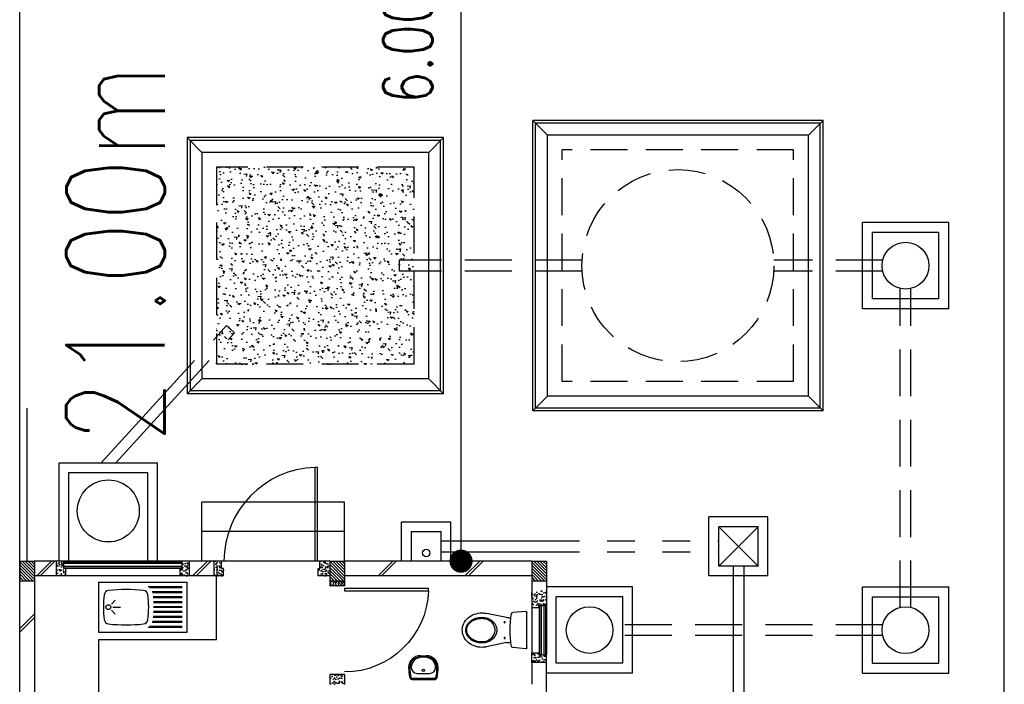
# Model space of a CAD drawing. Header units: millimetres. Extents: x 301 to 1479, y 491 to 1341.
# Tile 109 of 256: x 359.89 to 369.89, y 642.52 to 649.27. Entities that reach past the tile are written whole.
import ezdxf

# ---------------------------------------------------------------- set-up
doc = ezdxf.new("R2010")
doc.units = ezdxf.units.MM
doc.header["$LTSCALE"] = 1.5
doc.header["$MEASUREMENT"] = 0
for name, pattern in [('HIDDEN', [0.375, 0.25, -0.125]), ('HIDDEN2', [4.7625, 3.175, -1.5875]), ('PHANTOM2', [1.25, 0.625, -0.125, 0.125, -0.125, 0.125, -0.125])]:
    doc.linetypes.add(name, pattern=pattern)
for name, color, linetype in [('AP&SA', 254, 'HIDDEN'), ('Blk', 7, 'Continuous'), ('Block', 46, 'Continuous'), ('boundary', 3, 'Continuous'), ('Boundary Wall', 64, 'Continuous'), ('BWCN', 4, 'Continuous'), ('DIM', 6, 'Continuous'), ('DOOR', 3, 'Continuous'), ('Ele', 8, 'Continuous'), ('HATCH', 7, 'Continuous'), ('Hatch Aggregate', 252, 'Continuous'), ('Hatch Col. C1 GF Ext.', 84, 'Continuous'), ('Hatch Stub Col', 251, 'Continuous'), ('Kerb', 251, 'Continuous'), ('P. Grease Trap', 64, 'Continuous'), ('P. Septic tank', 2, 'Continuous'), ('P. Sewr Manhole', 49, 'Continuous'), ('PVC Pipe 110', 69, 'Continuous'), ('PVC RWP 75', 77, 'Continuous'), ('PVC Sewer Pipe 110', 24, 'Continuous'), ('SANIT', 8, 'Continuous'), ('TEXT', 7, 'Continuous'), ('WINDOW', 1, 'Continuous')]:
    doc.layers.add(name, color=color, linetype=linetype)
doc.styles.add('RS1', font='romans.shx', dxfattribs={"width": 0.75, "height": 0.5})
doc.styles.add('RS2', font='romans.shx', dxfattribs={"width": 0.75, "height": 1})
doc.dimstyles.new('Souillac5', dxfattribs={"dimscale": 0.5, "dimtxt": 0.5, "dimasz": 0.47, "dimexe": 0, "dimexo": 1, "dimgap": 0.5, "dimtad": 1, "dimzin": 0, "dimdsep": 46, "dimtxsty": 'RS1', "dimblk": 'DOT', "dimcen": 3, "dimse1": 1, "dimse2": 1, "dimclrd": 6, "dimclre": 6, "dimclrt": 7, "dimaunit": 1, "dimadec": 0, "dimazin": 0, "dimtfac": 1, "dimtofl": 0, "dimtmove": 1, "dimatfit": 3, "dimfxl": 1, "dimtolj": 1, "dimtzin": 0, "dimlwe": -1, "dimarcsym": 0})
pattern_1 = [(50, (422.03025, 162.062746), (0.071726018, -0.0062752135), [0.0075, -0.0825]), (355, (422.03025, 162.062746), (-0.013875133, 0.075219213), [0.006, -0.066]), (100.451444, (422.03623, 162.06222), (0.057850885, 0.068943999), [0.006374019, -0.070114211]), (46.1842, (422.03025, 162.08275), (0.106724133, -0.016551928), [0.01125, -0.12375]), (96.635635, (422.03914, 162.08137), (0.093466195, 0.09741186), [0.009561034, -0.105171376]), (351.184164, (422.03025, 162.08275), (0.093466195, 0.09741186), [0.009, -0.099]), (21, (422.04025, 162.077746), (0.059690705, -0.040261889), [0.0075, -0.0825]), (326, (422.04025, 162.077746), (0.024331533, 0.072515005), [0.006, -0.066]), (71.451445, (422.045225, 162.07439), (0.084022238, 0.032253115), [0.006374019, -0.070114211]), (37.5, (422.03025, 162.062746), (0.0012159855, 0.0332893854), [0, -0.0652, 0, -0.067, 0, -0.06625]), (7.5, (422.03025, 162.062746), (0.0263069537, 0.0394411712), [0, -0.0382, 0, -0.0637, 0, -0.02525]), (327.5, (422.00795, 162.062746), (0.0533822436, -0.0022554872), [0, -0.025, 0, -0.078, 0, -0.1035]), (317.5, (421.99795, 162.062746), (0.058318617, 0.010010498), [0, -0.0325, 0, -0.0518, 0, -0.0735])]
pattern_2 = [(315, (443.186696, 157.028336), (0.0154679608, 0.0154679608), [])]
pattern_3 = [(50, (418.371455, 162.212746), (0.071726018, -0.0062752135), [0.0075, -0.0825]), (355, (418.371455, 162.212746), (-0.013875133, 0.075219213), [0.006, -0.066]), (100.451444, (418.37743, 162.21222), (0.057850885, 0.068943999), [0.006374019, -0.070114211]), (46.1842, (418.371455, 162.23275), (0.106724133, -0.016551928), [0.01125, -0.12375]), (96.635635, (418.38035, 162.23137), (0.093466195, 0.09741186), [0.009561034, -0.105171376]), (351.184164, (418.37146, 162.23275), (0.093466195, 0.09741186), [0.009, -0.099]), (21, (418.381455, 162.227746), (0.059690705, -0.040261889), [0.0075, -0.0825]), (326, (418.381455, 162.227746), (0.024331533, 0.072515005), [0.006, -0.066]), (71.451445, (418.38643, 162.22439), (0.084022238, 0.032253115), [0.006374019, -0.070114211]), (37.5, (418.371455, 162.212746), (0.0012159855, 0.0332893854), [0, -0.0652, 0, -0.067, 0, -0.06625]), (7.5, (418.371455, 162.212746), (0.0263069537, 0.0394411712), [0, -0.0382, 0, -0.0637, 0, -0.02525]), (327.5, (418.349155, 162.212746), (0.0533822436, -0.0022554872), [0, -0.025, 0, -0.078, 0, -0.1035]), (317.5, (418.339155, 162.212746), (0.058318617, 0.010010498), [0, -0.0325, 0, -0.0518, 0, -0.0735])]

# ---------------------------------------------------------------- blocks, each defined once
blk = doc.blocks.new('SSBSD90')
at = {"layer": 'Ele'}
for p, q in [((-900, 510), (0, 510)), ((-900, 510), (-900, 0)), ((0, 0), (0, 510)), ((-50, 460), (-395, 460)), ((-50, 450), (-382, 450)), ((-50, 410), (-355, 410)), ((-50, 400), (-352, 400)), ((-768, 287), (-729, 326)), ((-50, 360), (-346, 360)), ((-50, 350), (-345, 350)), ((-50, 310), (-342, 310)), ((-50, 300), (-341, 300)), ((-768, 223), (-729, 184)), ((-755, 255), (-675, 255)), ((-50, 200), (-342, 200)), ((-50, 210), (-341, 210)), ((-50, 260), (-340, 260)), ((-50, 250), (-340, 250)), ((-50, 100), (-355, 100)), ((-50, 110), (-352, 110)), ((-50, 150), (-346, 150)), ((-50, 160), (-345, 160)), ((-900, 0), (0, 0)), ((-50, 50), (-395, 50)), ((-50, 60), (-382, 60))]:
    blk.add_line(p, q, dxfattribs=at)
blk.add_circle((-800, 255), 25, dxfattribs=at)
for centre, radius, start, end in [((-792, 375), 50, 96.577, 172.0164), ((-620, -1113), 1548, 83.423, 96.577), ((-448, 375), 50, 7.9836, 83.423), ((65, 255), 915, 172.0164, 187.9836), ((-1305, 255), 915, 352.0164, 7.9836), ((-792, 135), 50, 187.9836, 263.423), ((-448, 135), 50, 276.577, 352.0164), ((-620, 1623), 1548, 263.423, 276.577)]:
    blk.add_arc(centre, radius, start, end, dxfattribs=at)
blk = doc.blocks.new('WC')
at = {"layer": 'SANIT'}
for p, q in [((-179, 0), (179, 0)), ((-189, -11), (-178, -142)), ((189, -11), (178, -142)), ((-125, -185), (-125, -161)), ((125, -185), (125, -161)), ((-127, -205), (-170, -408)), ((127, -205), (170, -408))]:
    blk.add_line(p, q, dxfattribs=at)
for points in [[(130, -455, 0.08638), (120, -397, 0.09262), (92, -349, 0.10308), (49, -316, 0.11192), (0, -305, 0.11192), (-49, -316, 0.10308), (-92, -349, 0.09262), (-120, -397, 0.08638), (-130, -455, 0.08638)], [(120, -455, 0.09155), (111, -405, 0.09534), (85, -363, 0.10124), (45, -335, 0.10584), (0, -325, 0.10584), (-45, -335, 0.10124), (-85, -363, 0.09534), (-111, -405, 0.09155), (-120, -455, 0.09155)], [(-175, -455, 0.08715), (-161, -533, 0.09305), (-124, -596, 0.10282), (-66, -640, 0.11099), (0, -655, 0.11099), (66, -640, 0.10282), (124, -596, 0.09305), (161, -533, 0.08715), (175, -455, 0.05222), (170, -408, 0.09305)], [(-170, -408, 0.05222), (-175, -455, 0.08715)], [(-130, -455, 0.07903), (-120, -520, 0.08819), (-92, -572, 0.10525), (-48, -608, 0.1216), (0, -620, 0.1216), (48, -608, 0.10525), (92, -572, 0.08819), (120, -520, 0.07903), (130, -455, 0.07903)], [(-120, -455, 0.07774), (-110, -516, 0.08734), (-85, -565, 0.10557), (-44, -599, 0.12344), (0, -610, 0.12344), (44, -599, 0.10557), (85, -565, 0.08734), (110, -516, 0.07774), (120, -455, 0.07774)]]:
    blk.add_lwpolyline(points, format="xyb", dxfattribs=at)
for centre in [(-80, -225), (80, -225)]:
    blk.add_circle(centre, 6, dxfattribs=at)
for centre, radius, start, end in [((-179, -10), 10, 90, 185.0425), ((179, -10), 10, 354.9575, 90), ((-163, -140), 15, 185.0425, 259.608), ((0, 746), 916, 259.608, 280.392), ((-225, -185), 100, 348.0437, 0), ((225, -185), 100, 180, 191.9563), ((163, -140), 15, 280.392, 354.9575)]:
    blk.add_arc(centre, radius, start, end, dxfattribs=at)
blk = doc.blocks.new('Wh1')
at = {"layer": 'SANIT'}
for p, q in [((197, 0), (-197, 0)), ((197, -20), (-197, -20)), ((105, -100), (-105, -100)), ((-205, -200), (-205, -217)), ((205, -200), (205, -217)), ((50, -380), (-50, -380)), ((50, -400), (-50, -400)), ((-30, -373), (30, -373))]:
    blk.add_line(p, q, dxfattribs=at)
blk.add_circle((0, -154), 20, dxfattribs=at)
for centre, radius, start, end in [((0, -200), 250, 180, 180), ((0, -200), 250, 0, 0), ((-197, -35), 35, 90, 167.7776), ((197, -35), 35, 12.2224, 90), ((567, -201), 817, 167.7776, 179.9598), ((567, -201), 797, 167.7776, 179.9598), ((-197, -35), 15, 90, 167.7776), ((-105, -200), 100, 90, 180), ((105, -200), 100, 0, 90), ((197, -35), 15, 12.2224, 90), ((-567, -201), 797, 0.0402, 12.2224), ((-567, -201), 817, 0.0402, 12.2224), ((-50, -200), 200, 180, 270), ((-50, -200), 180, 180, 270), ((-30, -197), 176, 186.7076, 270.013), ((30, -197), 176, 269.987, 353.2924), ((50, -200), 180, 270, 0), ((50, -200), 200, 270, 0)]:
    blk.add_arc(centre, radius, start, end, dxfattribs=at)
blk = doc.blocks.new('Dr900')
at = {"layer": 'DOOR'}
for p, q in [((-50, 0), (-50, 850)), ((-25, 850), (-50, 850)), ((-25, 0), (-25, 850)), ((-25, 0), (-50, 0))]:
    blk.add_line(p, q, dxfattribs=at)
blk.add_arc((-24, 0), 851, 91.728, 179.9822, dxfattribs=at)
blk = doc.blocks.new('Dr1000')
at = {"layer": 'DOOR'}
for p, q in [((-50, 0), (-50, 950)), ((-25, 950), (-50, 950)), ((-25, 0), (-25, 950)), ((-25, 0), (-50, 0))]:
    blk.add_line(p, q, dxfattribs=at)
blk.add_arc((-24, 0), 951, 91.542, 179.9858, dxfattribs=at)
blk = doc.blocks.new('SSSU-D1')
at = {"layer": 'Hatch Aggregate'}
h = blk.add_hatch(dxfattribs=at)
h.set_pattern_fill('AR-CONC', color=256, scale=0.03, angle=90)
h.set_pattern_definition([(140, (33579.427, -774173.30486), (0.018825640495, 0.21517805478), [0.0225, -0.2475]), (85, (33579.427, -774173.30486), (-0.22565764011, -0.041625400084), [0.018, -0.198]), (190.45144446, (33579.42857, -774173.28693), (-0.20683199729, 0.17355265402), [0.0191220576, -0.2103426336]), (136.1842, (33579.367, -774173.30486), (0.04965578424, 0.3201723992), [0.03375, -0.37125]), (186.63563549, (33579.37114, -774173.27818), (-0.29223558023, 0.2803985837), [0.0286831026, -0.315514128]), (81.18416399, (33579.367, -774173.30486), (-0.29223558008, 0.28039858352), [0.027, -0.2970000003]), (111, (33579.382, -774173.27486), (0.1207856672, 0.179072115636), [0.0225, -0.2475]), (56, (33579.382, -774173.27486), (-0.217545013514, 0.072994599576), [0.018, -0.198]), (161.45144474, (33579.39207, -774173.25994), (-0.09675934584, 0.25206671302), [0.019122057, -0.2103426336]), (127.5, (33579.427, -774173.304864), (-0.0998681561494, 0.003647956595), [0, -0.1956, 0, -0.201, 0, -0.19875]), (97.5, (33579.427, -774173.30486), (-0.118323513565, 0.078920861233), [0, -0.1146, 0, -0.1911, 0, -0.07575]), (57.5, (33579.427, -774173.371764), (0.00676646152, 0.160146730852), [0, -0.075, 0, -0.234, 0, -0.3105]), (47.5, (33579.427, -774173.40176), (-0.0300314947, 0.174955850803), [0, -0.0975, 0, -0.1554, 0, -0.2205])])
h.paths.add_polyline_path([(8.45, 11.8), (10.455, 11.8), (10.455, 9.8), (8.45, 9.8)])
at = {"layer": 'Hatch Col. C1 GF Ext.'}
h = blk.add_hatch(dxfattribs=at)
h.set_pattern_fill('ANSI31', color=256, scale=0.175, angle=-90)
h.set_pattern_definition(pattern_2)
h.paths.add_polyline_path([(6.6, 7.6), (6.45, 7.6), (6.45, 7.8), (6.6, 7.8)])
h = blk.add_hatch(dxfattribs=at)
h.set_pattern_fill('ANSI31', color=256, scale=0.175, angle=-90)
h.set_pattern_definition(pattern_2)
h.paths.add_polyline_path([(9.75, 7.6), (9.6, 7.6), (9.6, 7.8), (9.75, 7.8)])
h = blk.add_hatch(dxfattribs=at)
h.set_pattern_fill('ANSI31', color=256, scale=0.175, angle=-90)
h.set_pattern_definition(pattern_2)
h.paths.add_polyline_path([(11.8, 7.6), (11.65, 7.6), (11.65, 7.8), (11.8, 7.8)])
at = {"layer": 'Hatch Stub Col', "linetype": 'ByBlock'}
h = blk.add_hatch(dxfattribs=at)
h.set_pattern_fill('AR-CONC', color=256, scale=0.01, angle=720)
h.set_pattern_definition(pattern_3)
h.paths.add_polyline_path([(6.825, 7.8), (6.9, 7.8), (6.9, 7.725), (6.92, 7.725), (6.92, 7.65), (6.825, 7.65)])
h = blk.add_hatch(dxfattribs=at)
h.set_pattern_fill('AR-CONC', color=256, scale=0.01, angle=720)
h.set_pattern_definition(pattern_3)
h.paths.add_polyline_path([(8.08, 7.725), (8.1, 7.725), (8.1, 7.8), (8.175, 7.8), (8.175, 7.65), (8.08, 7.65)])
h = blk.add_hatch(dxfattribs=at)
h.set_pattern_fill('AR-CONC', color=256, scale=0.01, angle=720)
h.set_pattern_definition([(50, (418.421455, 162.212746), (0.071726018, -0.0062752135), [0.0075, -0.0825]), (355, (418.421455, 162.212746), (-0.013875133, 0.075219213), [0.006, -0.066]), (100.451444, (418.42743, 162.21222), (0.057850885, 0.068943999), [0.006374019, -0.070114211]), (46.1842, (418.421455, 162.23275), (0.106724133, -0.016551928), [0.01125, -0.12375]), (96.635635, (418.43035, 162.23137), (0.093466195, 0.09741186), [0.009561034, -0.105171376]), (351.184164, (418.42146, 162.23275), (0.093466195, 0.09741186), [0.009, -0.099]), (21, (418.431455, 162.227746), (0.059690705, -0.040261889), [0.0075, -0.0825]), (326, (418.431455, 162.227746), (0.024331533, 0.072515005), [0.006, -0.066]), (71.451445, (418.43643, 162.22439), (0.084022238, 0.032253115), [0.006374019, -0.070114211]), (37.5, (418.421455, 162.212746), (0.0012159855, 0.0332893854), [0, -0.0652, 0, -0.067, 0, -0.06625]), (7.5, (418.421455, 162.212746), (0.0263069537, 0.0394411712), [0, -0.0382, 0, -0.0637, 0, -0.02525]), (327.5, (418.399155, 162.212746), (0.0533822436, -0.0022554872), [0, -0.025, 0, -0.078, 0, -0.1035]), (317.5, (418.389155, 162.212746), (0.058318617, 0.010010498), [0, -0.0325, 0, -0.0518, 0, -0.0735])])
h.paths.add_polyline_path([(8.425, 7.8), (8.5, 7.8), (8.5, 7.725), (8.52, 7.725), (8.52, 7.65), (8.425, 7.65)])
h = blk.add_hatch(dxfattribs=at)
h.set_pattern_fill('AR-CONC', color=256, scale=0.01, angle=720)
h.set_pattern_definition([(50, (422.03025, 162.212746), (0.071726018, -0.0062752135), [0.0075, -0.0825]), (355, (422.03025, 162.212746), (-0.013875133, 0.075219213), [0.006, -0.066]), (100.451444, (422.03623, 162.21222), (0.057850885, 0.068943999), [0.006374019, -0.070114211]), (46.1842, (422.03025, 162.23275), (0.106724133, -0.016551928), [0.01125, -0.12375]), (96.635635, (422.03914, 162.23137), (0.093466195, 0.09741186), [0.009561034, -0.105171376]), (351.184164, (422.03025, 162.23275), (0.093466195, 0.09741186), [0.009, -0.099]), (21, (422.04025, 162.227746), (0.059690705, -0.040261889), [0.0075, -0.0825]), (326, (422.04025, 162.227746), (0.024331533, 0.072515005), [0.006, -0.066]), (71.451445, (422.045225, 162.22439), (0.084022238, 0.032253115), [0.006374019, -0.070114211]), (37.5, (422.03025, 162.212746), (0.0012159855, 0.0332893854), [0, -0.0652, 0, -0.067, 0, -0.06625]), (7.5, (422.03025, 162.212746), (0.0263069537, 0.0394411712), [0, -0.0382, 0, -0.0637, 0, -0.02525]), (327.5, (422.00795, 162.212746), (0.0533822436, -0.0022554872), [0, -0.025, 0, -0.078, 0, -0.1035]), (317.5, (421.99795, 162.212746), (0.058318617, 0.010010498), [0, -0.0325, 0, -0.0518, 0, -0.0735])])
h.paths.add_polyline_path([(9.5, 7.8), (9.6, 7.8), (9.6, 7.65), (9.48, 7.65), (9.48, 7.725), (9.5, 7.725)])
h = blk.add_hatch(dxfattribs=at)
h.set_pattern_fill('AR-CONC', color=256, scale=0.005, angle=720)
h.set_pattern_definition([(50, (422.03025, 162.212746), (0.0358630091, -0.0031376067), [0.00375, -0.04125]), (355, (422.03025, 162.212746), (-0.0069375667, 0.0376096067), [0.003, -0.033]), (100.4514445, (422.03324, 162.212485), (0.0289254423, 0.0344719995), [0.0031870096, -0.0350571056]), (46.1842, (422.03025, 162.222746), (0.0533620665, -0.008275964), [0.005625, -0.061875]), (96.635635, (422.0347, 162.222056), (0.046733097, 0.04870593), [0.004780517, -0.052585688]), (351.184164, (422.03025, 162.222746), (0.046733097, 0.04870593), [0.0045, -0.0495]), (21, (422.03525, 162.220246), (0.0298453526, -0.0201309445), [0.00375, -0.04125]), (326, (422.03525, 162.220246), (0.0121657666, 0.0362575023), [0.003, -0.033]), (71.451445, (422.037738, 162.21857), (0.0420111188, 0.0161265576), [0.0031870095, -0.0350571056]), (37.5, (422.030251, 162.212746), (0.00060799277, 0.0166446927), [0, -0.0326, 0, -0.0335, 0, -0.033125]), (7.5, (422.03025, 162.212746), (0.0131534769, 0.0197205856), [0, -0.0191, 0, -0.03185, 0, -0.012625]), (327.5, (422.019101, 162.212746), (0.0266911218, -0.0011277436), [0, -0.0125, 0, -0.039, 0, -0.05175]), (317.5, (422.0141, 162.212746), (0.0291593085, 0.0050052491), [0, -0.01625, 0, -0.0259, 0, -0.03675])])
h.paths.add_polyline_path([(9.6, 7.55), (9.6, 7.6), (9.75, 7.6), (9.75, 7.55)])
h = blk.add_hatch(dxfattribs=at)
h.set_pattern_fill('AR-CONC', color=256, scale=0.01, angle=720)
h.set_pattern_definition(pattern_1)
h.paths.add_polyline_path([(11.725, 7.35), (11.725, 7.33), (11.65, 7.33), (11.65, 7.5), (11.8, 7.5), (11.8, 7.35)])
h = blk.add_hatch(dxfattribs=at)
h.set_pattern_fill('AR-CONC', color=256, scale=0.01, angle=720)
h.set_pattern_definition(pattern_1)
h.paths.add_polyline_path([(11.65, 6.775), (11.65, 6.87), (11.725, 6.87), (11.725, 6.85), (11.8, 6.85), (11.8, 6.775)])
h = blk.add_hatch(dxfattribs=at)
h.set_pattern_fill('AR-CONC', color=256, scale=0.01, angle=720)
h.set_pattern_definition([(50, (418.271455, 162.012746), (0.071726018, -0.0062752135), [0.0075, -0.0825]), (355, (418.271455, 162.012746), (-0.013875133, 0.075219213), [0.006, -0.066]), (100.451444, (418.27743, 162.01222), (0.057850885, 0.068943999), [0.006374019, -0.070114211]), (46.1842, (418.271455, 162.03275), (0.106724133, -0.016551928), [0.01125, -0.12375]), (96.635635, (418.28035, 162.03137), (0.093466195, 0.09741186), [0.009561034, -0.105171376]), (351.184164, (418.27146, 162.03275), (0.093466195, 0.09741186), [0.009, -0.099]), (21, (418.281455, 162.027746), (0.059690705, -0.040261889), [0.0075, -0.0825]), (326, (418.281455, 162.027746), (0.024331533, 0.072515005), [0.006, -0.066]), (71.451445, (418.28643, 162.02439), (0.084022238, 0.032253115), [0.006374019, -0.070114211]), (37.5, (418.271455, 162.012746), (0.0012159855, 0.0332893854), [0, -0.0652, 0, -0.067, 0, -0.06625]), (7.5, (418.271455, 162.012746), (0.0263069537, 0.0394411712), [0, -0.0382, 0, -0.0637, 0, -0.02525]), (327.5, (418.249155, 162.012746), (0.0533822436, -0.0022554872), [0, -0.025, 0, -0.078, 0, -0.1035]), (317.5, (418.239155, 162.012746), (0.058318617, 0.010010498), [0, -0.0325, 0, -0.0518, 0, -0.0735])])
h.paths.add_polyline_path([(9.6, 6.65), (9.6, 6.55), (9.75, 6.55), (9.75, 6.65)])
at = {"layer": 'AP&SA', "linetype": 'HIDDEN'}
for p, q in [((14.31, 11.975), (11.96, 11.975)), ((11.96, 9.625), (11.96, 11.975)), ((14.31, 9.625), (14.31, 11.975)), ((10.455, 11.8), (8.45, 11.8)), ((8.45, 11.8), (8.45, 9.8)), ((10.455, 9.8), (10.455, 11.8)), ((10.455, 9.8), (8.45, 9.8)), ((14.31, 9.625), (11.96, 9.625))]:
    blk.add_line(p, q, dxfattribs=at)
at = {"layer": 'Block', "linetype": 'ByBlock'}
for p, q in [((6.825, 7.8), (6.6, 7.8)), ((8.425, 7.8), (8.175, 7.8)), ((11.65, 7.8), (9.75, 7.8)), ((6.825, 7.65), (6.6, 7.65)), ((6.6, 7.6), (6.6, 3.3)), ((8.425, 7.65), (8.175, 7.65)), ((11.65, 7.65), (9.75, 7.65)), ((11.65, 6.775), (11.65, 6.55)), ((11.8, 6.175), (11.8, 6.775))]:
    blk.add_line(p, q, dxfattribs=at)
at = {"layer": 'Boundary Wall', "linetype": 'ByBlock'}
blk.add_line((6.525, 7.8), (6.525, 9.355), dxfattribs=at)
at = {"layer": 'BWCN'}
for p, q in [((6.45, 7.8), (6.6, 7.8)), ((6.45, 7.8), (6.45, 7.6)), ((6.6, 7.8), (6.6, 7.6)), ((6.825, 7.65), (6.825, 7.8)), ((6.9, 7.8), (6.825, 7.8)), ((6.9, 7.725), (6.9, 7.8)), ((8.1, 7.725), (8.1, 7.8)), ((8.175, 7.8), (8.1, 7.8)), ((8.175, 7.65), (8.175, 7.8)), ((8.5, 7.8), (8.425, 7.8)), ((8.425, 7.65), (8.425, 7.8)), ((8.5, 7.725), (8.5, 7.8)), ((9.6, 7.8), (9.5, 7.8)), ((9.5, 7.725), (9.5, 7.8)), ((9.6, 7.8), (9.75, 7.8)), ((9.6, 7.8), (9.6, 7.6)), ((9.75, 7.8), (9.75, 7.6)), ((11.65, 7.8), (11.8, 7.8)), ((11.65, 7.8), (11.65, 7.6)), ((11.8, 7.8), (11.8, 7.6)), ((6.92, 7.725), (6.9, 7.725)), ((6.92, 7.65), (6.92, 7.725)), ((8.08, 7.65), (8.08, 7.725)), ((8.08, 7.725), (8.1, 7.725)), ((8.52, 7.725), (8.5, 7.725)), ((8.52, 7.65), (8.52, 7.725)), ((9.48, 7.65), (9.48, 7.725)), ((9.48, 7.725), (9.5, 7.725)), ((6.45, 7.6), (6.6, 7.6)), ((6.92, 7.65), (6.825, 7.65)), ((8.175, 7.65), (8.08, 7.65)), ((8.52, 7.65), (8.425, 7.65)), ((9.6, 7.65), (9.48, 7.65)), ((9.6, 7.6), (9.75, 7.6)), ((9.6, 7.6), (9.6, 7.55)), ((9.75, 7.6), (9.75, 7.55)), ((11.65, 7.6), (11.8, 7.6)), ((11.65, 7.6), (11.65, 7.33)), ((11.8, 7.6), (11.8, 7.35)), ((9.75, 7.55), (9.6, 7.55)), ((11.65, 7.33), (11.725, 7.33)), ((11.725, 7.35), (11.8, 7.35)), ((11.725, 7.33), (11.725, 7.35)), ((11.65, 6.775), (11.65, 6.87)), ((11.65, 6.87), (11.725, 6.87)), ((11.725, 6.87), (11.725, 6.85)), ((11.725, 6.85), (11.8, 6.85)), ((11.8, 6.775), (11.8, 6.85)), ((11.65, 6.775), (11.8, 6.775)), ((9.75, 6.65), (9.6, 6.65)), ((9.6, 6.65), (9.6, 6.55)), ((9.75, 6.65), (9.75, 6.55))]:
    blk.add_line(p, q, dxfattribs=at)
at = {"layer": 'Ele'}
for p, q in [((9.75, 8.4), (8.3, 8.4)), ((8.3, 7.8), (8.3, 8.4)), ((9.75, 7.8), (9.75, 8.4)), ((9.75, 8.1), (8.3, 8.1)), ((8.1, 7.8), (6.9, 7.8)), ((9.5, 7.8), (8.5, 7.8)), ((8.1, 7.79), (6.9, 7.79)), ((8.1, 7.73), (6.9, 7.73)), ((8.08, 7.725), (6.92, 7.725)), ((8.08, 7.65), (6.92, 7.65)), ((8.45, 7), (8.45, 7.65)), ((11.65, 7.33), (11.65, 6.87)), ((11.725, 7.33), (11.725, 6.87)), ((11.73, 7.35), (11.73, 6.85)), ((11.79, 7.35), (11.79, 6.85)), ((11.8, 7.35), (11.8, 6.85)), ((7.25, 7), (7.25, 5.8)), ((8.45, 7), (7.25, 7))]:
    blk.add_line(p, q, dxfattribs=at)
at = {"layer": 'HATCH'}
for p, q in [((6.773, 7.8), (6.623, 7.65)), ((6.808, 7.8), (6.658, 7.65)), ((8.356, 7.8), (8.206, 7.65)), ((8.391, 7.8), (8.241, 7.65)), ((10.24, 7.8), (10.09, 7.65)), ((10.275, 7.8), (10.125, 7.65)), ((11.122, 7.8), (10.972, 7.65)), ((11.158, 7.8), (11.008, 7.65)), ((6.45, 7.115), (6.6, 7.265)), ((6.45, 7.079), (6.6, 7.229))]:
    blk.add_line(p, q, dxfattribs=at)
at = {"layer": 'Kerb'}
for p, q in [((14.61, 12.275), (11.66, 12.275)), ((11.66, 9.325), (11.66, 12.275)), ((11.66, 12.275), (11.81, 12.125)), ((14.58, 12.245), (11.69, 12.245)), ((11.69, 9.355), (11.69, 12.245)), ((14.61, 12.275), (14.46, 12.125)), ((14.58, 9.355), (14.58, 12.245)), ((14.61, 9.325), (14.61, 12.275)), ((8.15, 12.1), (8.15, 9.5)), ((10.755, 12.1), (8.15, 12.1)), ((8.3, 11.95), (8.15, 12.1)), ((10.605, 11.95), (10.755, 12.1)), ((10.755, 9.5), (10.755, 12.1)), ((14.46, 12.125), (11.81, 12.125)), ((11.81, 9.475), (11.81, 12.125)), ((14.46, 9.475), (14.46, 12.125)), ((8.18, 12.07), (8.18, 9.53)), ((10.725, 12.07), (8.18, 12.07)), ((10.725, 9.53), (10.725, 12.07)), ((10.605, 11.95), (8.3, 11.95)), ((8.3, 11.95), (8.3, 9.65)), ((10.605, 9.65), (10.605, 11.95)), ((15.885, 11.238), (15.01, 11.238)), ((15.01, 10.363), (15.01, 11.238)), ((15.885, 10.363), (15.885, 11.238)), ((15.785, 11.138), (15.11, 11.138)), ((15.11, 10.463), (15.11, 11.138)), ((15.785, 10.463), (15.785, 11.138)), ((15.785, 10.463), (15.11, 10.463)), ((15.885, 10.363), (15.01, 10.363)), ((8.3, 9.65), (8.15, 9.5)), ((10.605, 9.65), (8.3, 9.65)), ((10.605, 9.65), (10.755, 9.5)), ((10.755, 9.5), (8.15, 9.5)), ((10.725, 9.53), (8.18, 9.53)), ((11.66, 9.325), (11.81, 9.475)), ((14.46, 9.475), (11.81, 9.475)), ((14.61, 9.325), (14.46, 9.475)), ((14.61, 9.325), (11.66, 9.325)), ((14.58, 9.355), (11.69, 9.355)), ((6.85, 7.8), (6.85, 8.8)), ((6.85, 8.8), (7.85, 8.8)), ((7.85, 7.8), (7.85, 8.8)), ((6.95, 7.8), (6.95, 8.7)), ((6.95, 8.7), (7.75, 8.7)), ((7.75, 7.8), (7.75, 8.7)), ((10.329, 8.2), (10.829, 8.2)), ((10.329, 7.8), (10.329, 8.2)), ((10.829, 7.8), (10.829, 8.2)), ((14.05, 8.25), (13.45, 8.25)), ((13.45, 7.65), (13.45, 8.25)), ((14.05, 7.65), (14.05, 8.25)), ((10.429, 8.1), (10.729, 8.1)), ((10.429, 7.8), (10.429, 8.1)), ((10.729, 7.8), (10.729, 8.1)), ((13.55, 7.75), (13.55, 8.15)), ((13.95, 8.15), (13.55, 8.15)), ((13.95, 8.15), (13.55, 7.75)), ((13.95, 7.75), (13.55, 8.15)), ((13.95, 7.75), (13.95, 8.15)), ((13.95, 7.75), (13.55, 7.75)), ((14.05, 7.65), (13.45, 7.65)), ((12.675, 7.538), (11.8, 7.538)), ((12.675, 6.663), (12.675, 7.538)), ((15.01, 7.538), (15.885, 7.538)), ((15.01, 6.663), (15.01, 7.538)), ((15.885, 6.663), (15.885, 7.538)), ((12.575, 7.438), (11.9, 7.438)), ((11.9, 6.763), (11.9, 7.438)), ((12.575, 6.763), (12.575, 7.438)), ((15.11, 7.438), (15.785, 7.438)), ((15.11, 6.763), (15.11, 7.438)), ((15.785, 6.763), (15.785, 7.438)), ((12.575, 6.763), (11.9, 6.763)), ((15.11, 6.763), (15.785, 6.763)), ((12.675, 6.663), (11.8, 6.663)), ((15.01, 6.663), (15.885, 6.663))]:
    blk.add_line(p, q, dxfattribs=at)
at = {"layer": 'P. Grease Trap'}
blk.add_circle((7.35, 8.31), 0.315, dxfattribs=at)
at = {"layer": 'P. Septic tank', "linetype": 'HIDDEN'}
blk.add_circle((13.135, 10.8), 0.975, dxfattribs=at)
at = {"layer": 'P. Sewr Manhole'}
for centre, radius in [((15.447, 10.8), 0.238), ((12.238, 7.1), 0.237), ((15.447, 7.1), 0.238)]:
    blk.add_circle(centre, radius, dxfattribs=at)
at = {"layer": 'PVC Pipe 110', "linetype": 'PHANTOM2', "ltscale": 1.5}
for p, q in [((7.278, 8.8), (8.551, 10.192)), ((7.427, 8.8), (8.632, 10.118)), ((10.729, 8.005), (13.55, 8.005)), ((10.729, 7.895), (13.55, 7.895)), ((13.695, 7.75), (13.695, 6.05)), ((13.805, 7.75), (13.805, 6.05))]:
    blk.add_line(p, q, dxfattribs=at)
at = {"layer": 'PVC Pipe 110', "linetype": 'PHANTOM2', "ltscale": 2}
blk.add_line((8.551, 10.192), (8.632, 10.118), dxfattribs=at)
at = {"layer": 'PVC RWP 75'}
blk.add_circle((10.579, 7.883), 0.0375, dxfattribs=at)
at = {"layer": 'PVC Sewer Pipe 110', "linetype": 'HIDDEN2'}
blk.add_line((10.305, 10.855), (10.305, 10.745), dxfattribs=at)
at = {"layer": 'PVC Sewer Pipe 110', "linetype": 'HIDDEN2', "ltscale": 0.1}
for p, q in [((12.162, 10.855), (10.305, 10.855)), ((15.216, 10.855), (14.108, 10.855)), ((12.162, 10.745), (10.305, 10.745)), ((15.216, 10.745), (14.108, 10.745)), ((15.392, 7.331), (15.392, 10.569)), ((15.502, 7.331), (15.502, 10.569)), ((15.216, 7.155), (12.469, 7.155)), ((15.216, 7.045), (12.469, 7.045))]:
    blk.add_line(p, q, dxfattribs=at)
at = {"layer": 'WINDOW'}
for p, q in [((8.1, 7.775), (6.9, 7.775)), ((8.1, 7.745), (6.9, 7.745))]:
    blk.add_line(p, q, dxfattribs=at)
at = {"layer": 'WINDOW', "linetype": 'HIDDEN2', "ltscale": 0.5}
for p, q in [((11.745, 7.35), (11.745, 6.85)), ((11.775, 7.35), (11.775, 6.85))]:
    blk.add_line(p, q, dxfattribs=at)
at = {"layer": 'DOOR', "xscale": 0.001, "yscale": 0.001, "zscale": 0.001}
blk.add_blockref('Dr1000', (9.5, 7.8), dxfattribs=at)
at = {"layer": 'DOOR', "xscale": -0.001, "yscale": 0.001, "zscale": 0.001, "rotation": 270}
blk.add_blockref('Dr900', (9.75, 7.55), dxfattribs=at)
at = {"layer": 'SANIT', "xscale": -0.001, "yscale": 0.001, "zscale": 0.001, "rotation": 270.0000000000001}
blk.add_blockref('WC', (11.6, 7.1), dxfattribs=at)
at = {"layer": 'WINDOW', "linetype": 'ByBlock', "xscale": 0.001, "yscale": 0.001, "zscale": 0.001}
blk.add_blockref('SSBSD90', (8.15, 7.078), dxfattribs=at)
at = {"layer": 'WINDOW', "linetype": 'ByBlock', "xscale": 0.0006, "yscale": 0.0006, "zscale": 0.0006, "rotation": 180}
blk.add_blockref('Wh1', (10.55, 6.6), dxfattribs=at)
blk = doc.blocks.new('_DOT')
at = {"color": 0, "linetype": 'ByBlock'}
blk.add_line((-0.5, 0), (-1, 0), dxfattribs=at)
at = {"color": 0, "linetype": 'ByBlock', "const_width": 0.5}
blk.add_lwpolyline([(-0.25, 0, 1), (0.25, 0, 1)], format="xyb", close=True, dxfattribs=at)
blk = doc.blocks.new('*D133')
at = {"layer": 'DEFPOINTS', "color": 0, "transparency": 16777216}
for p in [(364.37, 649.769), (364.37, 649.769), (364.37, 643.769)]:
    blk.add_point(p, dxfattribs=at)
at = {"layer": 'DIM', "color": 6, "lineweight": -2, "transparency": 16777216}
blk.add_line((364.37, 644.004), (364.37, 649.534), dxfattribs=at)
at = {"layer": 'DIM', "color": 6, "lineweight": -2, "transparency": 16777216, "xscale": 0.235, "yscale": 0.235, "zscale": 0.235}
for p, rotation in [((364.37, 649.769), 90), ((364.37, 643.769), 270)]:
    blk.add_blockref('_DOT', p, dxfattribs=dict(at, rotation=rotation))
at = {"layer": 'DIM', "color": 7, "transparency": 16777216, "insert": (363.829, 648.978), "char_height": 0.5, "attachment_point": 5, "rotation": 90, "style": 'RS1'}
blk.add_mtext('\\A1;6.00', dxfattribs=at)

msp = doc.modelspace()

# ---------------------------------------------------------------- linework, layer by layer
at = {"layer": 'boundary'}
for p, q in [((359.8876, 628.769), (359.8876, 670.769)), ((369.8876, 628.769), (369.8876, 670.769))]:
    msp.add_line(p, q, dxfattribs=at)

# ---------------------------------------------------------------- block references
at = {"layer": 'Blk'}
msp.add_blockref('SSSU-D1', (353.4376, 635.969), dxfattribs=at)

# ---------------------------------------------------------------- texts
at = {"layer": 'TEXT', "style": 'RS2', "width": 0.75}
msp.add_text('21.00m', height=1, rotation=89.94887, dxfattribs=at).set_placement((361.3591, 644.9657))

# ---------------------------------------------------------------- dimensions: what is measured, and where the dimension line sits
at = {"layer": 'DIM'}
dim = msp.add_linear_dim(base=(364.3698, 649.769), p1=(364.3698, 643.769), p2=(364.3698, 649.769), angle=270, dimstyle='Souillac5', override={"dimtmove": 2}, dxfattribs=at)
dim.commit()
dim.dimension.update_dxf_attribs({"geometry": '*D133', "text_midpoint": (363.8291, 648.978), "dimtype": 160})

doc.saveas('drawing.dxf')
